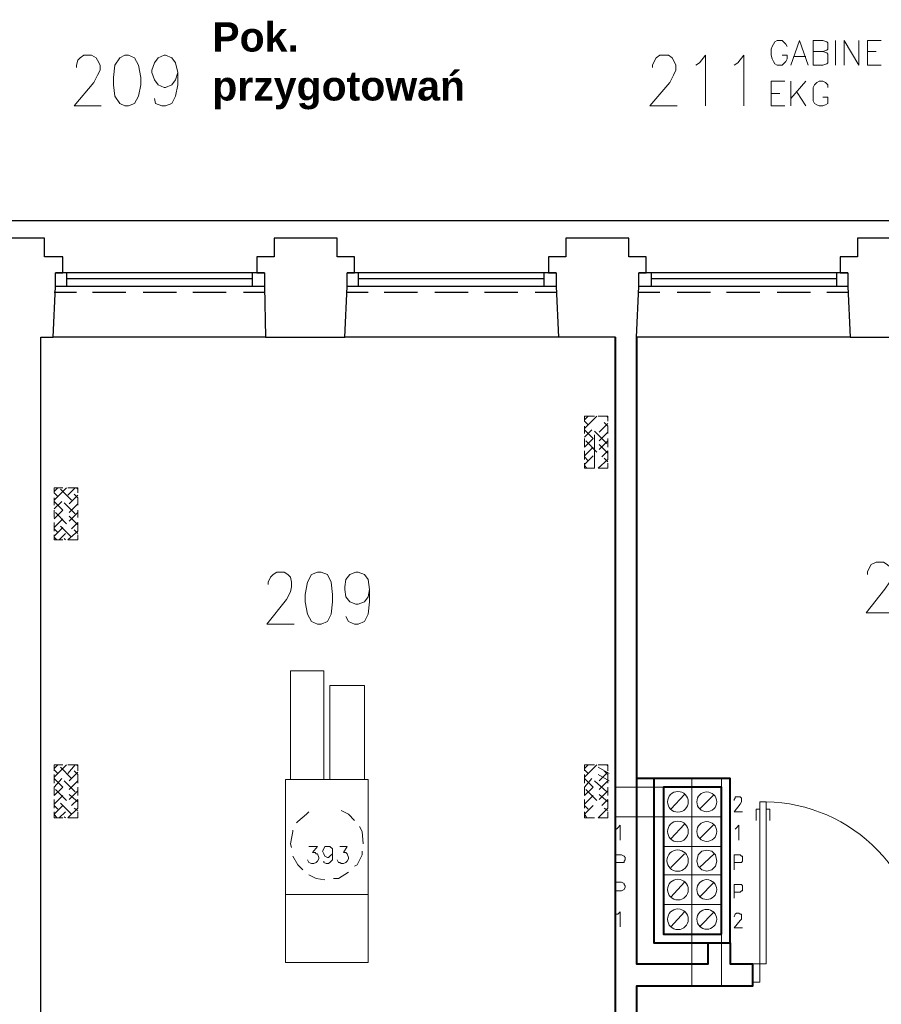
# Model space of a CAD drawing. Header units: millimetres. Extents: x 1 to 17496, y 1 to 30809.
# Tile 198 of 256: x 10681 to 11268, y 22000 to 22671. Entities that reach past the tile are written whole.
import ezdxf

# ---------------------------------------------------------------- set-up
doc = ezdxf.new("R2010")
doc.units = ezdxf.units.MM
doc.linetypes.add('CENTER', pattern=[2, 1.25, -0.25, 0.25, -0.25])
doc.layers.add('0_Przyz_opisy pom', color=255, linetype='CENTER', lineweight=40)
doc.layers.add('Opisy', color=255, linetype='Continuous')
doc.layers.add('PDF _Geometria', color=7, linetype='Continuous')
doc.styles.add('arial', font='arialbd.ttf')

msp = doc.modelspace()

# ---------------------------------------------------------------- linework, layer by layer
at = {"layer": 'Opisy', "lineweight": 18}
for points in [[(11204.26, 22652.79), (11203.42, 22654.48), (11201.74, 22656.16), (11200.89, 22657.01), (11197.53, 22657.01), (11195.84, 22656.16), (11195, 22654.48), (11194.16, 22652.79), (11193.31, 22651.11), (11193.31, 22646.9), (11194.16, 22644.37), (11195, 22642.69), (11195.84, 22641), (11197.53, 22640.16), (11200.89, 22640.16), (11201.74, 22641), (11203.42, 22642.69), (11204.26, 22644.37), (11204.26, 22646.9), (11200.89, 22646.9)], [(11206.79, 22640.16), (11212.69, 22657.01), (11218.58, 22640.16)], [(11228.69, 22649.43), (11231.21, 22648.58), (11232.06, 22647.74), (11232.06, 22641.84), (11231.21, 22641), (11228.69, 22640.16), (11221.95, 22640.16), (11221.95, 22657.01), (11228.69, 22657.01), (11231.21, 22656.16), (11232.06, 22655.32), (11232.06, 22651.11), (11231.21, 22650.27), (11228.69, 22649.43), (11221.95, 22649.43)], [(11237.11, 22657.01), (11237.11, 22640.16)], [(11243.01, 22640.16), (11243.01, 22657.01), (11253.11, 22640.16), (11253.11, 22657.01)], [(11268.27, 22640.16), (11259.01, 22640.16), (11259.01, 22657.01), (11268.27, 22657.01)], [(10719.98, 22638.48), (10719.98, 22640.16), (10720.83, 22643.53), (10722.51, 22645.21), (10725.04, 22646.9), (10730.09, 22646.9), (10733.46, 22645.21), (10734.3, 22643.53), (10735.99, 22640.16), (10735.99, 22636.79), (10734.3, 22633.42), (10731.78, 22628.37), (10718.3, 22612.37), (10736.83, 22612.37)], [(10789.05, 22635.11), (10787.36, 22630.05), (10784.84, 22626.68), (10780.62, 22625), (10779.78, 22625), (10775.57, 22626.68), (10773.04, 22630.05), (10771.36, 22635.11), (10771.36, 22636.79), (10773.04, 22641.84), (10775.57, 22645.21), (10779.78, 22646.9), (10780.62, 22646.9), (10784.84, 22645.21), (10787.36, 22641.84), (10789.05, 22635.11), (10789.05, 22626.68), (10787.36, 22619.1), (10784.84, 22614.05), (10780.62, 22612.37), (10778.1, 22612.37), (10773.89, 22614.05), (10773.04, 22617.42)], [(11112.46, 22638.48), (11112.46, 22640.16), (11114.14, 22643.53), (11114.99, 22645.21), (11117.51, 22646.9), (11123.41, 22646.9), (11125.94, 22645.21), (11126.78, 22643.53), (11128.46, 22640.16), (11128.46, 22636.79), (11126.78, 22633.42), (11124.25, 22628.37), (11110.78, 22612.37), (11129.3, 22612.37)], [(11141.94, 22640.16), (11144.46, 22641.84), (11148.68, 22646.9), (11148.68, 22612.37)], [(11168.05, 22640.16), (11170.57, 22641.84), (11174.78, 22646.9), (11174.78, 22612.37)], [(11209.32, 22646.06), (11216.9, 22646.06)], [(11259.01, 22649.43), (11264.9, 22649.43)], [(11202.58, 22612.37), (11193.31, 22612.37), (11193.31, 22629.21), (11202.58, 22629.21)], [(11206.79, 22629.21), (11206.79, 22612.37)], [(11216.9, 22629.21), (11206.79, 22617.42)], [(11232.06, 22625), (11232.06, 22626.68), (11230.37, 22628.37), (11228.69, 22629.21), (11226.16, 22629.21), (11224.48, 22628.37), (11222.79, 22626.68), (11221.95, 22625), (11221.95, 22615.74), (11222.79, 22614.05), (11224.48, 22613.21), (11226.16, 22612.37), (11228.69, 22612.37), (11230.37, 22613.21), (11232.06, 22614.05), (11232.06, 22618.26), (11228.69, 22618.26)], [(11193.31, 22620.79), (11199.21, 22620.79)], [(11211, 22621.63), (11216.9, 22612.37)]]:
    msp.add_lwpolyline(points, dxfattribs=at)
msp.add_lwpolyline([(10752.83, 22646.9), (10749.46, 22645.21), (10746.09, 22640.16), (10745.25, 22631.74), (10745.25, 22626.68), (10746.09, 22619.1), (10749.46, 22614.05), (10752.83, 22612.37), (10755.36, 22612.37), (10759.57, 22614.05), (10762.1, 22619.1), (10763.78, 22626.68), (10763.78, 22631.74), (10762.1, 22640.16), (10759.57, 22645.21), (10755.36, 22646.9)], close=True, dxfattribs=at)
at = {"layer": 'PDF _Geometria', "lineweight": 25}
for points in [[(11472.93, 22534.04), (11274.17, 22534.04), (11074.56, 22534.04), (10875.8, 22534.04), (10677.03, 22534.04), (10478.27, 22534.04), (10279.5, 22534.04), (10079.89, 22534.04), (9881.13, 22534.04), (9682.36, 22534.04), (9483.6, 22534.04), (9284.83, 22534.04), (9085.23, 22534.04), (8886.46, 22534.04), (8687.7, 22534.04)], [(10540.59, 21744.88), (10944.86, 21744.88), (10944.86, 21789.51), (10695.56, 21789.51), (10695.56, 22454.87), (10703.98, 22454.87), (10705.67, 22489.4), (10705.67, 22498.67), (10710.72, 22498.67), (10710.72, 22509.62), (10698.09, 22509.62), (10698.09, 22522.25), (10677.03, 22522.25), (10655.97, 22522.25), (10655.97, 22509.62), (10643.34, 22509.62), (10643.34, 22498.67), (10648.39, 22498.67), (10648.39, 22489.4), (10650.08, 22454.87), (10505.22, 22454.87)], [(10848.84, 22454.87), (10902.75, 22454.87), (10904.43, 22489.4), (10904.43, 22498.67), (10909.48, 22498.67), (10909.48, 22509.62), (10897.69, 22509.62), (10897.69, 22522.25), (10875.8, 22522.25), (10854.74, 22522.25), (10854.74, 22509.62), (10842.95, 22509.62), (10842.95, 22498.67), (10848, 22498.67), (10848, 22489.4), (10848.84, 22454.87), (10703.98, 22454.87)], [(11274.17, 22522.25), (11252.27, 22522.25), (11252.27, 22509.62), (11240.48, 22509.62), (11240.48, 22498.67), (11245.53, 22498.67), (11245.53, 22489.4), (11247.22, 22454.87), (11101.51, 22454.87), (11103.2, 22489.4), (11103.2, 22498.67), (11108.25, 22498.67), (11108.25, 22509.62), (11096.46, 22509.62), (11096.46, 22522.25), (11074.56, 22522.25), (11053.5, 22522.25), (11053.5, 22509.62), (11041.71, 22509.62), (11041.71, 22498.67), (11046.77, 22498.67), (11046.77, 22489.4), (11048.45, 22454.87), (10902.75, 22454.87)], [(10848, 22498.67), (10705.67, 22498.67)], [(10713.25, 22498.67), (10713.25, 22489.4)], [(10839.58, 22498.67), (10839.58, 22489.4)], [(11046.77, 22498.67), (10904.43, 22498.67)], [(10912.01, 22498.67), (10912.01, 22489.4)], [(11038.34, 22498.67), (11038.34, 22489.4)], [(11245.53, 22498.67), (11103.2, 22498.67)], [(11111.62, 22498.67), (11111.62, 22489.4)], [(11237.95, 22498.67), (11237.95, 22489.4)], [(10848, 22489.4), (10705.67, 22489.4)], [(10839.58, 22494.46), (10713.25, 22494.46)], [(11046.77, 22489.4), (10904.43, 22489.4)], [(11038.34, 22494.46), (10912.01, 22494.46)], [(11245.53, 22489.4), (11103.2, 22489.4)], [(11237.95, 22494.46), (11111.62, 22494.46)], [(10719.98, 22485.19), (10704.82, 22485.19)], [(10753.67, 22485.19), (10730.93, 22485.19)], [(10788.2, 22485.19), (10765.46, 22485.19)], [(10821.89, 22485.19), (10799.15, 22485.19)], [(10848, 22485.19), (10833.68, 22485.19)], [(10918.75, 22485.19), (10904.43, 22485.19)], [(10952.44, 22485.19), (10929.7, 22485.19)], [(10986.97, 22485.19), (10964.23, 22485.19)], [(11020.66, 22485.19), (10997.92, 22485.19)], [(11046.77, 22485.19), (11032.45, 22485.19)], [(11117.51, 22485.19), (11103.2, 22485.19)], [(11152.04, 22485.19), (11129.3, 22485.19)], [(11185.73, 22485.19), (11162.99, 22485.19)], [(11220.27, 22485.19), (11197.53, 22485.19)], [(11245.53, 22485.19), (11231.21, 22485.19)], [(11087.19, 22454.87), (11048.45, 22454.87)], [(11247.22, 22454.87), (11301.12, 22454.87)]]:
    msp.add_lwpolyline(points, dxfattribs=at)
at = {"layer": 'PDF _Geometria', "lineweight": 40}
for points in [[(11087.19, 21789.51), (11087.19, 22454.87)], [(11101.51, 22454.87), (11101.51, 22027.86), (11150.36, 22027.86), (11150.36, 22042.18)], [(11113.3, 22154.2), (11101.51, 22154.2)], [(11165.52, 22042.18), (11165.52, 22027.86), (11180.68, 22027.86), (11180.68, 22012.7), (11101.51, 22012.7), (11101.51, 21789.51)]]:
    msp.add_lwpolyline(points, dxfattribs=at)
at = {"layer": 'PDF _Geometria', "lineweight": 18}
for points in [[(11087.19, 22420.34), (11087.19, 22401.81)], [(10884.22, 22294.71), (10880.01, 22293.02), (10877.48, 22287.97), (10875.8, 22279.55), (10875.8, 22274.49), (10877.48, 22266.07), (10880.01, 22261.02), (10884.22, 22259.33), (10886.74, 22259.33), (10890.96, 22261.02), (10893.48, 22266.07), (10894.32, 22274.49), (10894.32, 22279.55), (10893.48, 22287.97), (10890.96, 22293.02), (10886.74, 22294.71)], [(10862.32, 22153.36), (10918.75, 22153.36), (10918.75, 22028.71), (10862.32, 22028.71)], [(11139.41, 22128.09), (11139.41, 22148.3), (11120.04, 22148.3), (11120.04, 22128.09)], [(11159.62, 22128.09), (11159.62, 22148.3), (11139.41, 22148.3), (11139.41, 22128.09)], [(11189.95, 22138.2), (11189.95, 22027.86), (11180.68, 22027.86), (11180.68, 22015.23), (11185.73, 22015.23), (11185.73, 22138.2)], [(11139.41, 22107.87), (11139.41, 22128.09), (11120.04, 22128.09), (11120.04, 22107.87)], [(11159.62, 22107.87), (11159.62, 22128.09), (11139.41, 22128.09), (11139.41, 22107.87)], [(11139.41, 22088.5), (11139.41, 22107.87), (11120.04, 22107.87), (11120.04, 22088.5)], [(11159.62, 22088.5), (11159.62, 22107.87), (11139.41, 22107.87), (11139.41, 22088.5)], [(11156.26, 22097.77), (11155.41, 22101.98), (11152.89, 22104.51), (11149.52, 22105.35), (11146.15, 22104.51), (11143.62, 22101.98), (11142.78, 22097.77), (11143.62, 22094.4), (11146.15, 22091.87), (11149.52, 22091.03), (11152.89, 22091.87), (11155.41, 22094.4)], [(11139.41, 22068.29), (11139.41, 22088.5), (11120.04, 22088.5), (11120.04, 22068.29)], [(11159.62, 22068.29), (11159.62, 22088.5), (11139.41, 22088.5), (11139.41, 22068.29)], [(11139.41, 22048.08), (11139.41, 22068.29), (11120.04, 22068.29), (11120.04, 22048.08)], [(11159.62, 22048.08), (11159.62, 22068.29), (11139.41, 22068.29), (11139.41, 22048.08)]]:
    msp.add_lwpolyline(points, close=True, dxfattribs=at)
for points in [[(11072.88, 22400.97), (11066.14, 22400.97), (11066.14, 22397.6), (11068.66, 22395.07)], [(11066.14, 22398.44), (11068.66, 22400.97)], [(11066.14, 22392.55), (11074.56, 22400.97)], [(11082.14, 22397.6), (11082.14, 22400.97), (11075.4, 22400.97)], [(11076.24, 22390.02), (11082.14, 22395.92)], [(11082.14, 22389.18), (11082.14, 22394.23), (11079.61, 22396.76)], [(11082.14, 22400.13), (11081.3, 22400.97)], [(11066.14, 22394.23), (11066.14, 22389.18)], [(11066.14, 22385.81), (11066.14, 22379.91), (11072.03, 22385.81), (11066.14, 22391.7)], [(11066.14, 22386.65), (11071.19, 22391.7)], [(11066.14, 22368.96), (11066.14, 22365.6), (11072.88, 22365.6), (11072.88, 22388.34)], [(11081.3, 22382.44), (11072.88, 22390.86)], [(11076.24, 22384.12), (11082.14, 22390.02)], [(11074.56, 22376.54), (11066.98, 22384.12)], [(11076.24, 22378.23), (11082.14, 22384.12)], [(11082.14, 22375.7), (11076.24, 22381.6)], [(11082.14, 22379.91), (11082.14, 22385.81)], [(11066.14, 22374.02), (11072.03, 22379.91)], [(11066.14, 22377.39), (11066.14, 22371.49)], [(11077.93, 22373.18), (11082.14, 22377.39), (11082.14, 22371.49), (11075.4, 22365.6), (11082.14, 22365.6), (11082.14, 22368.96)], [(11066.14, 22368.12), (11072.03, 22374.02)], [(11068.66, 22370.65), (11066.14, 22373.18)], [(11082.14, 22369.81), (11079.61, 22372.33)], [(11067.82, 22365.6), (11066.14, 22367.28)], [(11082.14, 22365.6), (11082.14, 22366.44)], [(10710.72, 22352.12), (10704.82, 22352.12), (10704.82, 22348.75), (10707.35, 22346.22)], [(10704.82, 22349.59), (10707.35, 22352.12)], [(10704.82, 22343.7), (10713.25, 22352.12)], [(10716.62, 22343.7), (10709.04, 22351.28)], [(10720.83, 22348.75), (10720.83, 22352.12), (10714.09, 22352.12)], [(10714.09, 22347.07), (10719.14, 22352.12)], [(10720.83, 22340.33), (10720.83, 22345.38), (10718.3, 22347.91)], [(10720.83, 22351.28), (10719.98, 22352.12)], [(10704.82, 22345.38), (10704.82, 22340.33)], [(10704.82, 22337.8), (10709.88, 22342.86)], [(10704.82, 22331.06), (10710.72, 22336.96), (10704.82, 22342.86)], [(10719.14, 22334.43), (10711.56, 22342.01)], [(10714.93, 22341.17), (10720.83, 22347.07)], [(10714.93, 22335.28), (10720.83, 22341.17)], [(10704.82, 22336.96), (10704.82, 22331.91)], [(10713.25, 22327.7), (10705.67, 22335.28)], [(10714.93, 22329.38), (10720.83, 22335.28)], [(10720.83, 22331.91), (10720.83, 22336.96)], [(10704.82, 22325.17), (10710.72, 22331.06)], [(10704.82, 22328.54), (10704.82, 22322.64)], [(10716.62, 22324.33), (10720.83, 22328.54), (10720.83, 22322.64), (10714.09, 22316.75), (10720.83, 22316.75), (10720.83, 22320.12)], [(10720.83, 22326.85), (10714.93, 22332.75)], [(10704.82, 22319.27), (10710.72, 22325.17)], [(10707.35, 22321.8), (10704.82, 22324.33)], [(10716.62, 22318.43), (10709.04, 22326.01)], [(10720.83, 22320.96), (10718.3, 22323.48)], [(10704.82, 22320.12), (10704.82, 22316.75), (10710.72, 22316.75)], [(10706.51, 22316.75), (10704.82, 22318.43)], [(10708.19, 22316.75), (10712.4, 22320.96)], [(10712.4, 22316.75), (10711.56, 22317.59)], [(10719.98, 22316.75), (10720.83, 22316.75)], [(11259.01, 22293.16), (11259.01, 22294.85), (11260.69, 22298.22), (11261.53, 22299.9), (11264.9, 22301.59), (11269.96, 22301.59), (11272.48, 22299.9), (11274.17, 22298.22), (11275.01, 22294.85), (11275.01, 22291.48), (11274.17, 22288.11), (11270.8, 22283.06), (11258.17, 22267.06), (11276.69, 22267.06)], [(10850.53, 22286.28), (10850.53, 22287.97), (10852.21, 22291.34), (10853.9, 22293.02), (10856.42, 22294.71), (10861.48, 22294.71), (10864, 22293.02), (10865.69, 22291.34), (10866.53, 22287.97), (10866.53, 22284.6), (10865.69, 22281.23), (10863.16, 22276.18), (10849.69, 22259.33), (10868.22, 22259.33)], [(10919.59, 22282.92), (10918.75, 22277.86), (10916.22, 22274.49), (10912.01, 22272.81), (10910.33, 22272.81), (10906.12, 22274.49), (10903.59, 22277.86), (10902.75, 22282.92), (10902.75, 22284.6), (10903.59, 22289.65), (10906.12, 22293.02), (10910.33, 22294.71), (10912.01, 22294.71), (10916.22, 22293.02), (10918.75, 22289.65), (10919.59, 22282.92), (10919.59, 22274.49), (10918.75, 22266.07), (10916.22, 22261.02), (10912.01, 22259.33), (10909.48, 22259.33), (10905.27, 22261.02), (10903.59, 22264.39)], [(10888.43, 22153.36), (10888.43, 22227.47), (10865.69, 22227.47), (10865.69, 22153.36)], [(10892.64, 22153.36), (10892.64, 22217.36), (10916.22, 22217.36), (10916.22, 22153.36)], [(10710.72, 22163.46), (10704.82, 22163.46), (10704.82, 22159.25)], [(10704.82, 22160.94), (10707.35, 22163.46)], [(10704.82, 22155.04), (10713.25, 22163.46)], [(10707.35, 22157.57), (10704.82, 22160.09)], [(10716.62, 22154.2), (10709.04, 22161.78)], [(10720.83, 22159.25), (10720.83, 22163.46), (10714.09, 22163.46)], [(10714.09, 22157.57), (10719.14, 22163.46)], [(10720.83, 22162.62), (10719.98, 22163.46)], [(11072.88, 22163.46), (11066.14, 22163.46), (11066.14, 22159.25)], [(11066.14, 22160.94), (11068.66, 22163.46)], [(11066.14, 22155.04), (11074.56, 22163.46)], [(11068.66, 22157.57), (11066.14, 22160.09)], [(11082.14, 22159.25), (11082.14, 22163.46), (11075.4, 22163.46)], [(11075.4, 22161.78), (11082.98, 22157.57)], [(11082.14, 22162.62), (11081.3, 22163.46)], [(10704.82, 22156.72), (10704.82, 22150.83)], [(10709.88, 22154.2), (10704.82, 22148.3), (10704.82, 22142.41), (10710.72, 22148.3), (10704.82, 22154.2)], [(10714.93, 22152.51), (10720.83, 22158.41)], [(10720.83, 22150.83), (10720.83, 22156.72), (10718.3, 22159.25)], [(11066.14, 22156.72), (11066.14, 22150.83)], [(11071.19, 22154.2), (11066.14, 22148.3), (11066.14, 22142.41), (11072.03, 22148.3), (11066.14, 22154.2)], [(11075.4, 22156.72), (11082.98, 22152.51)], [(11076.24, 22152.51), (11082.14, 22158.41)], [(11082.14, 22150.83), (11082.14, 22156.72), (11079.61, 22159.25)], [(11139.41, 22148.3), (11139.41, 22154.2)], [(11159.62, 22148.3), (11159.62, 22154.2)], [(10713.25, 22139.04), (10705.67, 22146.62)], [(10719.14, 22144.93), (10711.56, 22152.51)], [(10714.93, 22146.62), (10720.83, 22152.51)], [(10720.83, 22142.41), (10720.83, 22148.3)], [(11074.56, 22139.04), (11066.98, 22146.62)], [(11081.3, 22144.93), (11072.88, 22152.51)], [(11076.24, 22146.62), (11082.14, 22152.51)], [(11082.14, 22142.41), (11082.14, 22148.3)], [(11120.04, 22148.3), (11087.19, 22148.3)], [(10704.82, 22136.51), (10710.72, 22142.41)], [(10714.93, 22139.88), (10720.83, 22145.78)], [(10720.83, 22138.2), (10714.93, 22143.25)], [(11066.14, 22136.51), (11072.03, 22142.41)], [(11076.24, 22139.88), (11082.14, 22145.78)], [(11082.14, 22138.2), (11076.24, 22143.25)], [(11125.09, 22133.14), (11134.36, 22143.25)], [(11144.46, 22133.14), (11154.57, 22143.25)], [(11168.05, 22139.04), (11168.05, 22139.88), (11168.89, 22140.72), (11168.89, 22141.56), (11172.26, 22141.56), (11173.1, 22140.72), (11173.1, 22138.2), (11172.26, 22136.51), (11168.05, 22131.46), (11173.94, 22131.46)], [(10704.82, 22139.88), (10704.82, 22133.98)], [(10706.51, 22127.25), (10704.82, 22129.77), (10710.72, 22135.67)], [(10707.35, 22133.14), (10704.82, 22135.67)], [(10716.62, 22129.77), (10709.04, 22137.35)], [(10716.62, 22135.67), (10720.83, 22139.88), (10720.83, 22133.98), (10714.09, 22127.25), (10720.83, 22127.25), (10720.83, 22131.46)], [(10720.83, 22132.3), (10718.3, 22133.98)], [(11066.14, 22139.88), (11066.14, 22133.98)], [(11067.82, 22127.25), (11066.14, 22129.77), (11072.03, 22135.67)], [(11068.66, 22133.14), (11066.14, 22135.67)], [(11077.93, 22135.67), (11082.14, 22139.88), (11082.14, 22133.98), (11075.4, 22127.25), (11082.14, 22127.25), (11082.14, 22131.46)], [(11082.14, 22132.3), (11079.61, 22133.98)], [(10704.82, 22131.46), (10704.82, 22127.25), (10710.72, 22127.25)], [(10708.19, 22127.25), (10712.4, 22131.46)], [(10712.4, 22127.25), (10711.56, 22128.09)], [(10719.98, 22127.25), (10720.83, 22127.25)], [(10878.32, 22131.46), (10876.64, 22129.77), (10870.74, 22124.72), (10869.9, 22123.88)], [(10909.48, 22125.56), (10905.27, 22129.77), (10900.22, 22132.3)], [(11066.14, 22131.46), (11066.14, 22127.25), (11072.88, 22127.25)], [(11082.14, 22127.25), (11082.14, 22128.09)], [(11120.04, 22128.09), (11087.19, 22128.09)], [(11185.73, 22133.14), (11183.21, 22133.14), (11183.21, 22125.56)], [(11189.95, 22133.14), (11192.47, 22133.14), (11192.47, 22125.56)], [(10915.38, 22110.4), (10915.38, 22109.56), (10914.54, 22117.98), (10912.85, 22121.35)], [(11088.04, 22119.67), (11088.88, 22120.51), (11090.56, 22122.19), (11090.56, 22112.09)], [(11125.09, 22112.93), (11134.36, 22123.03)], [(11144.46, 22112.93), (11154.57, 22123.03)], [(11168.89, 22119.67), (11169.73, 22120.51), (11171.42, 22122.19), (11171.42, 22112.09)], [(10867.37, 22118.82), (10867.37, 22117.98), (10865.69, 22109.56), (10866.53, 22107.03)], [(10878.32, 22107.87), (10884.22, 22107.87), (10880.85, 22103.66), (10882.53, 22103.66), (10883.38, 22102.82), (10884.22, 22102.82), (10885.06, 22100.29), (10885.06, 22099.45), (10884.22, 22097.77), (10883.38, 22096.93), (10881.69, 22096.08), (10880.01, 22096.08), (10878.32, 22096.93), (10877.48, 22098.61)], [(10894.32, 22104.51), (10894.32, 22102.82), (10892.64, 22101.14), (10891.8, 22100.29), (10890.96, 22100.29), (10889.27, 22101.14), (10888.43, 22102.82), (10887.59, 22104.51), (10888.43, 22106.19), (10889.27, 22107.87), (10892.64, 22107.87), (10894.32, 22106.19), (10894.32, 22098.61), (10892.64, 22096.93), (10891.8, 22096.08), (10890.11, 22096.08), (10888.43, 22096.93), (10888.43, 22097.77)], [(10899.38, 22107.87), (10904.43, 22107.87), (10901.9, 22103.66), (10903.59, 22103.66), (10904.43, 22102.82), (10905.27, 22100.29), (10905.27, 22099.45), (10904.43, 22097.77), (10903.59, 22096.93), (10901.9, 22096.08), (10900.22, 22096.08), (10899.38, 22096.93), (10898.54, 22096.93), (10897.69, 22098.61)], [(10867.37, 22101.14), (10870.74, 22095.24), (10874.11, 22091.87)], [(10909.48, 22094.4), (10911.17, 22095.24), (10914.54, 22101.98), (10914.54, 22104.51)], [(11087.19, 22091.87), (11087.19, 22101.98), (11091.4, 22101.98), (11093.09, 22101.14), (11093.93, 22100.29), (11093.93, 22098.61), (11093.09, 22097.77), (11093.09, 22096.93), (11087.19, 22096.93)], [(11087.19, 22083.45), (11087.19, 22101.14)], [(11125.09, 22093.56), (11134.36, 22102.82)], [(11144.46, 22093.56), (11154.57, 22102.82)], [(11168.05, 22091.87), (11168.05, 22101.98), (11172.26, 22101.98), (11173.1, 22101.14), (11173.94, 22101.14), (11173.94, 22097.77), (11173.1, 22096.93), (11168.05, 22096.93)], [(10878.32, 22088.5), (10883.38, 22085.98), (10889.27, 22085.13)], [(10895.17, 22085.98), (10898.54, 22085.98), (10905.27, 22090.19)], [(11087.19, 22073.34), (11087.19, 22083.45), (11091.4, 22083.45), (11093.09, 22082.61), (11093.09, 22081.77), (11093.93, 22080.92), (11093.93, 22080.08), (11093.09, 22078.4), (11091.4, 22077.55), (11087.19, 22077.55)], [(11125.09, 22073.34), (11134.36, 22083.45)], [(11144.46, 22073.34), (11154.57, 22083.45)], [(11168.05, 22072.5), (11168.05, 22081.77), (11173.1, 22081.77), (11173.94, 22080.92), (11173.94, 22077.55), (11173.1, 22077.55), (11172.26, 22076.71), (11168.05, 22076.71)], [(10862.32, 22075.03), (10918.75, 22075.03)], [(11088.04, 22061.55), (11088.88, 22061.55), (11090.56, 22063.24), (11090.56, 22053.13)], [(11125.09, 22053.13), (11134.36, 22063.24)], [(11144.46, 22053.13), (11154.57, 22063.24)], [(11168.05, 22059.87), (11168.89, 22061.55), (11169.73, 22062.39), (11171.42, 22062.39), (11172.26, 22061.55), (11173.1, 22061.55), (11173.1, 22058.18), (11172.26, 22057.34), (11168.05, 22052.29), (11173.94, 22052.29)], [(11139.41, 22048.08), (11139.41, 22012.7)], [(11159.62, 22048.08), (11159.62, 22012.7)]]:
    msp.add_lwpolyline(points, dxfattribs=at)
at = {"layer": 'PDF _Geometria', "lineweight": 40}
for points in [[(11165.52, 22042.18), (11165.52, 22154.2), (11113.3, 22154.2), (11113.3, 22042.18)], [(11159.62, 22048.08), (11159.62, 22148.3), (11120.04, 22148.3), (11120.04, 22048.08)]]:
    msp.add_lwpolyline(points, close=True, dxfattribs=at)
at = {"layer": 'PDF _Geometria', "lineweight": 18}
for centre, radius in [((11129.82, 22138.2), 7.06), ((11149.48, 22138.2), 6.77), ((11129.82, 22117.98), 7.06), ((11149.48, 22117.98), 6.77), ((11129.6, 22098.19), 7.3), ((11129.82, 22078.4), 7.06), ((11149.48, 22078.4), 6.77), ((11129.82, 22058.18), 7.06), ((11149.48, 22058.18), 6.77)]:
    msp.add_circle(centre, radius, dxfattribs=at)
msp.add_arc((11188.34, 22030.45), 107.75, 358.62265, 89.14822, dxfattribs=at)

# ---------------------------------------------------------------- texts
at = {"layer": '0_Przyz_opisy pom', "color": 7, "insert": (10812.47, 22669.42), "char_height": 20, "width": 295.8091, "attachment_point": 1, "style": 'arial'}
msp.add_mtext('Pok. \\Pprzygotowań', dxfattribs=at)

doc.saveas('drawing.dxf')
